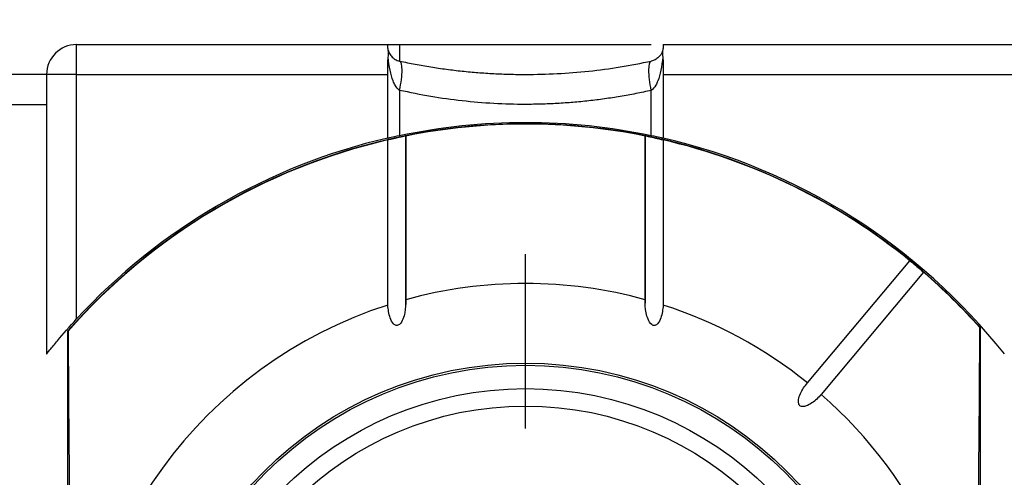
# Model space of a CAD drawing. Header units: millimetres. Extents: x 6 to 273, y 6 to 210.
# Tile 39 of 44: x 199 to 215, y 121 to 129. Entities that reach past the tile are written whole.
import ezdxf

# ---------------------------------------------------------------- set-up
doc = ezdxf.new("R2010")
doc.units = ezdxf.units.MM
doc.linetypes.add('SLD-Center', pattern=[19.05, 15.24, -1.27, 1.27, -1.27])
doc.linetypes.add('SLD-Solid', pattern=[0])
doc.layers.add('CENTER', color=40, linetype='SLD-Center')
doc.layers.add('DIMENSIONS', color=140, linetype='SLD-Solid', lineweight=25)
doc.styles.add('SLDTEXTSTYLE0', font='VERDANA.TTF')
doc.dimstyles.new('SLDDIMSTYLE0', dxfattribs={"dimtxt": 2.158008, "dimasz": 3.302, "dimexe": 0, "dimexo": 0.0625, "dimgap": 0.539502, "dimtad": 0, "dimtih": 1, "dimtoh": 1, "dimrnd": 1e-09, "dimzin": 4, "dimdsep": 46, "dimtxsty": 'SLDTEXTSTYLE0', "dimsah": 1, "dimcen": 0.09, "dimadec": 0, "dimazin": 1, "dimtfac": 1, "dimtofl": 0, "dimtmove": 0, "dimatfit": 3, "dimfxl": 0, "dimfrac": 2, "dimtolj": 1, "dimtzin": 12, "dimarcsym": 0})

# ---------------------------------------------------------------- blocks, each defined once
blk = doc.blocks.new('_D_5')
at = {"layer": 'DIMENSIONS'}
for p, q in [((124.498, 129.356), (124.498, 147.761)), ((250.498, 128.856), (250.498, 147.761)), ((124.498, 144.586), (185.828, 144.586)), ((188.753, 144.586), (188.028, 144.586)), ((188.028, 144.586), (188.028, 141.156)), ((195.165, 144.586), (195.89, 144.586)), ((195.89, 144.586), (195.89, 141.156)), ((250.498, 144.586), (198.09, 144.586)), ((188.028, 141.156), (188.753, 141.156)), ((195.89, 141.156), (195.165, 141.156))]:
    blk.add_line(p, q, dxfattribs=at)
for points in [[(124.498, 144.586), (127.8, 144.078), (127.8, 145.094)], [(250.498, 144.586), (247.196, 145.094), (247.196, 144.078)]]:
    blk.add_solid(points, dxfattribs=at)
at = {"layer": 'DIMENSIONS', "char_height": 2.1167, "attachment_point": 1, "style": 'SLDTEXTSTYLE0'}
for s, insert in [('126.0', (187.855, 147.758)), ('4.96', (188.753, 143.845))]:
    blk.add_mtext(s, dxfattribs=dict(at, insert=insert))
blk = doc.blocks.new('SW_CENTERMARKSYMBOL_6')
at = {"layer": 'CENTER', "color": 0}
for p, q in [((0, 5.08), (0, 7.9985)), ((0, 0), (0, 2.54)), ((-5.08, 0), (-7.9985, 0)), ((0, 0), (-2.54, 0)), ((0, 0), (0, -2.54)), ((0, 0), (2.54, 0)), ((5.08, 0), (7.9985, 0)), ((0, -5.08), (0, -7.9985))]:
    blk.add_line(p, q, dxfattribs=at)

msp = doc.modelspace()

# ---------------------------------------------------------------- linework, layer by layer
for p, q in [((199.998, 128.086), (199.998, 128.586)), ((199.998, 128.586), (205.198, 128.586)), ((205.198, 128.554), (205.198, 128.586)), ((205.198, 128.586), (205.395, 128.586)), ((205.395, 128.586), (205.395, 128.31)), ((205.395, 128.586), (209.6, 128.586)), ((209.798, 128.586), (223.098, 128.586)), ((209.798, 128.586), (209.798, 128.554)), ((205.198, 128.086), (205.198, 128.262)), ((209.798, 128.262), (209.798, 128.086)), ((199.498, 128.086), (198.598, 128.086)), ((199.498, 128.086), (199.498, 127.586)), ((199.998, 128.086), (199.498, 128.086)), ((199.998, 123.999), (199.998, 128.086)), ((199.998, 128.086), (205.198, 128.086)), ((205.198, 127.023), (205.198, 128.086)), ((209.798, 128.086), (209.798, 127.023)), ((209.798, 128.086), (223.098, 128.086)), ((205.395, 127.821), (205.395, 127.067)), ((209.6, 127.067), (209.6, 127.821)), ((198.598, 127.586), (199.498, 127.586)), ((199.498, 127.586), (199.498, 123.414)), ((205.199, 124.232), (205.199, 126.993)), ((205.497, 127.058), (205.497, 124.321)), ((205.498, 124.194), (205.498, 127.07)), ((209.498, 127.073), (209.498, 124.262)), ((209.499, 124.321), (209.499, 127.058)), ((209.797, 126.993), (209.797, 124.232)), ((212.207, 122.932), (213.92, 124.973)), ((214.149, 124.78), (212.437, 122.739)), ((199.848, 123.795), (199.857, 123.798)), ((199.848, 123.795), (199.848, 110.377)), ((215.089, 123.855), (215.098, 123.851)), ((215.098, 110.321), (215.098, 123.851))]:
    msp.add_line(p, q)
at = {"flags": 128}
for points in [[(199.857, 123.798), (199.865, 122.632), (199.872, 121.433), (199.877, 120.209), (199.88, 118.967), (199.882, 117.714), (199.882, 116.458), (199.88, 115.205), (199.877, 113.963), (199.872, 112.739), (199.865, 111.54), (199.857, 110.374)], [(215.089, 110.317), (215.08, 111.493), (215.074, 112.701), (215.069, 113.936), (215.065, 115.188), (215.064, 116.452), (215.064, 117.72), (215.065, 118.984), (215.069, 120.236), (215.074, 121.471), (215.08, 122.679), (215.089, 123.855)]]:
    msp.add_lwpolyline(points, dxfattribs=at)
for radius in [6.175, 6.14, 5.75, 5.458]:
    msp.add_circle((207.498, 117.086), radius)
for centre, radius, start, end in [((199.998, 128.086), 0.5, 90, 180), ((207.498, 117.086), 10.175, 41.675, 138.7503), ((207.498, 117.086), 10.17, 78.6534, 101.3466), ((207.498, 117.086), 10.17, 103.0639, 138.7014), ((207.498, 117.086), 10.2, 103.0317, 137.3321), ((207.498, 117.086), 10.17, 50.8451, 76.9361), ((207.498, 117.086), 10.2, 38.3427, 76.9683), ((207.498, 117.086), 10.17, 41.7236, 49.1549), ((207.498, 117.086), 7.507, 74.5401, 105.4599), ((207.498, 117.086), 7.507, 107.8335, 252.1665), ((207.498, 117.086), 7.507, 51.145, 72.1665), ((207.498, 117.086), 7.507, 311.145, 48.855)]:
    msp.add_arc(centre, radius, start, end)
for points in [[(205.205, 128.494), (205.199, 128.519), (205.198, 128.539), (205.198, 128.554)], [(209.798, 128.554), (209.798, 128.539), (209.797, 128.519), (209.791, 128.494)], [(205.198, 128.262), (205.198, 128.302), (205.199, 128.34), (205.205, 128.375)], [(205.395, 127.821), (205.421, 127.945), (205.45, 128.193), (205.421, 128.304), (205.395, 128.31)], [(209.6, 127.821), (209.575, 127.945), (209.545, 128.193), (209.575, 128.304), (209.6, 128.31)], [(209.791, 128.375), (209.797, 128.34), (209.798, 128.302), (209.798, 128.262)], [(205.395, 127.067), (206.081, 127.211), (206.781, 127.286), (207.498, 127.286)], [(207.498, 127.286), (208.214, 127.286), (208.915, 127.211), (209.6, 127.067)]]:
    msp.add_open_spline(points, degree=3)
for points, knots in [([(205.205, 128.375), (205.208, 128.392), (205.21, 128.409), (205.211, 128.425), (205.211, 128.437), (205.211, 128.45), (205.21, 128.461), (205.209, 128.473), (205.208, 128.484), (205.205, 128.494)], [0, 0, 0, 0, 0.0000643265, 0.0000643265, 0.0000643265, 0.0001166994, 0.0001166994, 0.0001166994, 0.0001700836, 0.0001700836, 0.0001700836, 0.0001700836]), ([(205.205, 128.494), (205.211, 128.469), (205.232, 128.419), (205.276, 128.369), (205.331, 128.33), (205.369, 128.315), (205.395, 128.31)], [0.211837, 0.211837, 0.211837, 0.211837, 0.524845, 0.846708, 1.00764, 1.329504, 1.329504, 1.329504, 1.329504]), ([(209.791, 128.494), (209.786, 128.478), (209.777, 128.448), (209.753, 128.408), (209.726, 128.377), (209.697, 128.352), (209.667, 128.334), (209.637, 128.319), (209.612, 128.312), (209.6, 128.31)], [0, 0, 0, 0, 0.245311, 0.449814, 0.613771, 0.738897, 0.844073, 0.930426, 1, 1, 1, 1]), ([(209.791, 128.494), (209.788, 128.485), (209.787, 128.475), (209.786, 128.464), (209.785, 128.453), (209.784, 128.442), (209.785, 128.43), (209.785, 128.413), (209.787, 128.394), (209.791, 128.375)], [0, 0, 0, 0, 0.0000490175, 0.0000490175, 0.0000490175, 0.000098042, 0.000098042, 0.000098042, 0.0001703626, 0.0001703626, 0.0001703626, 0.0001703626]), ([(205.395, 127.821), (205.369, 127.838), (205.331, 127.882), (205.276, 127.998), (205.232, 128.151), (205.211, 128.299), (205.205, 128.375)], [0.211837, 0.211837, 0.211837, 0.211837, 0.533701, 0.694633, 1.016496, 1.329504, 1.329504, 1.329504, 1.329504]), ([(205.395, 128.31), (205.482, 128.292), (205.654, 128.256), (205.915, 128.211), (206.177, 128.173), (206.44, 128.141), (206.704, 128.117), (206.968, 128.1), (207.233, 128.089), (207.586, 128.085), (208.028, 128.096), (208.557, 128.138), (209.084, 128.207), (209.428, 128.275), (209.6, 128.31)], [0, 0, 0, 0, 0.063321, 0.126314, 0.189028, 0.251508, 0.313802, 0.375955, 0.438016, 0.500031, 0.624098, 0.748535, 0.873713, 1, 1, 1, 1]), ([(209.791, 128.375), (209.784, 128.299), (209.764, 128.151), (209.72, 127.998), (209.665, 127.882), (209.627, 127.838), (209.6, 127.821)], [-1.329504, -1.329504, -1.329504, -1.329504, -1.016496, -0.694633, -0.533701, -0.211837, -0.211837, -0.211837, -0.211837]), ([(209.6, 127.821), (209.514, 127.802), (209.342, 127.764), (209.081, 127.717), (208.819, 127.677), (208.556, 127.644), (208.292, 127.618), (208.027, 127.6), (207.763, 127.589), (207.41, 127.583), (206.967, 127.595), (206.439, 127.64), (205.912, 127.712), (205.568, 127.784), (205.395, 127.821)], [0, 0, 0, 0, 0.063321, 0.126314, 0.189028, 0.251508, 0.313802, 0.375955, 0.438016, 0.500031, 0.624098, 0.748535, 0.873713, 1, 1, 1, 1]), ([(205.198, 127.023), (205.198, 127.023), (205.218, 127.028), (205.29, 127.044), (205.34, 127.055), (205.395, 127.067)], [0, 0, 0, 0, 0.5, 0.5, 1, 1, 1, 1]), ([(205.199, 126.993), (205.203, 126.995), (205.22, 126.999), (205.274, 127.012), (205.314, 127.021), (205.4, 127.039), (205.442, 127.048), (205.492, 127.058), (205.501, 127.059), (205.497, 127.058)], [0, 0, 0, 0, 0.25, 0.25, 0.5, 0.5, 0.75, 0.75, 1, 1, 1, 1]), ([(209.499, 127.058), (209.495, 127.059), (209.503, 127.058), (209.553, 127.048), (209.595, 127.04), (209.681, 127.021), (209.72, 127.012), (209.775, 126.999), (209.792, 126.995), (209.797, 126.993)], [0, 0, 0, 0, 0.25, 0.25, 0.5, 0.5, 0.75, 0.75, 1, 1, 1, 1]), ([(209.6, 127.067), (209.656, 127.055), (209.706, 127.044), (209.778, 127.028), (209.798, 127.023), (209.798, 127.023)], [0, 0, 0, 0, 0.5, 0.5, 1, 1, 1, 1]), ([(213.92, 124.973), (213.92, 124.973), (213.93, 124.965), (213.97, 124.933), (214.002, 124.907), (214.069, 124.851), (214.101, 124.824), (214.14, 124.789), (214.15, 124.78), (214.149, 124.78)], [0, 0, 0, 0, 0.25, 0.25, 0.5, 0.5, 0.75, 0.75, 1, 1, 1, 1]), ([(205.497, 124.321), (205.5, 124.247), (205.496, 124.175), (205.474, 124.068), (205.465, 124.032), (205.437, 123.963), (205.42, 123.929), (205.376, 123.895), (205.357, 123.888), (205.32, 123.894), (205.304, 123.905), (205.266, 123.946), (205.251, 123.981), (205.213, 124.085), (205.203, 124.158), (205.199, 124.232)], [0, 0, 0, 0, 0.25, 0.25, 0.375, 0.375, 0.5, 0.5, 0.5625, 0.5625, 0.625, 0.625, 0.75, 0.75, 1, 1, 1, 1]), ([(209.797, 124.232), (209.793, 124.158), (209.782, 124.085), (209.745, 123.981), (209.73, 123.947), (209.693, 123.906), (209.677, 123.894), (209.641, 123.887), (209.621, 123.894), (209.577, 123.928), (209.559, 123.962), (209.532, 124.03), (209.522, 124.066), (209.5, 124.174), (209.495, 124.247), (209.499, 124.321)], [0, 0, 0, 0, 0.25, 0.25, 0.375, 0.375, 0.4375, 0.4375, 0.5, 0.5, 0.625, 0.625, 0.75, 0.75, 1, 1, 1, 1]), ([(199.498, 123.414), (199.498, 123.414), (199.52, 123.442), (199.588, 123.526), (199.631, 123.579), (199.774, 123.749), (199.884, 123.875), (199.998, 123.999)], [0, 0, 0, 0, 0.25, 0.25, 0.5, 0.5, 1, 1, 1, 1]), ([(212.437, 122.739), (212.391, 122.684), (212.34, 122.635), (212.251, 122.575), (212.22, 122.557), (212.17, 122.539), (212.152, 122.535), (212.116, 122.534), (212.097, 122.538), (212.069, 122.561), (212.062, 122.579), (212.056, 122.615), (212.057, 122.633), (212.065, 122.686), (212.078, 122.72), (212.121, 122.817), (212.161, 122.877), (212.207, 122.932)], [0, 0, 0, 0, 0.25, 0.25, 0.375, 0.375, 0.4375, 0.4375, 0.5, 0.5, 0.5625, 0.5625, 0.625, 0.625, 0.75, 0.75, 1, 1, 1, 1])]:
    msp.add_open_spline(points, degree=3, knots=knots)

# ---------------------------------------------------------------- block references
at = {"layer": 'CENTER'}
msp.add_blockref('SW_CENTERMARKSYMBOL_6', (207.498, 117.086), dxfattribs=at)

# ---------------------------------------------------------------- dimensions: what is measured, and where the dimension line sits
at = {"layer": 'DIMENSIONS'}
dim = msp.add_linear_dim(base=(124.498, 144.586), p1=(250.498, 127.586), p2=(124.498, 128.086), dimstyle='SLDDIMSTYLE0', dxfattribs=at)
dim.commit()
dim.dimension.update_dxf_attribs({"geometry": '_D_5', "text_midpoint": (191.959, 144.586), "dimtype": 160})

doc.saveas('drawing.dxf')
